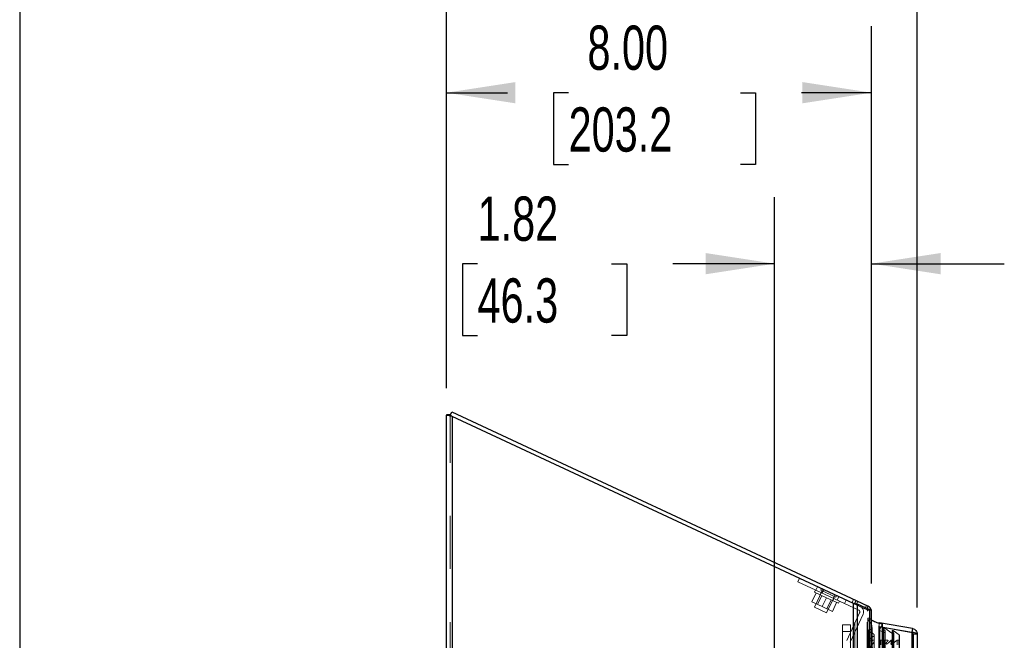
# Model space of a CAD drawing. Header units: inches. Extents: x 0.2 to 10.8, y 0.2 to 8.2.
# Tile 36 of 86: x 0.2 to 2.1, y 5.3 to 6.5. Entities that reach past the tile are written whole.
import ezdxf

# ---------------------------------------------------------------- set-up
doc = ezdxf.new("R2010")
doc.units = ezdxf.units.IN
doc.header["$MEASUREMENT"] = 0
doc.linetypes.add('HIDDEN', pattern=[0.075, 0.05, -0.025])
for name, color, linetype in [('DIMENSIONS', 140, 'Continuous'), ('SLD-0', 179, 'Continuous'), ('TEXT', 140, 'Continuous')]:
    doc.layers.add(name, color=color, linetype=linetype)
doc.styles.add('SLDTEXTSTYLE0', font='TXT', dxfattribs={"width": 0.7})
doc.dimstyles.new('SLDDIMSTYLE0', dxfattribs={"dimtxt": 0.084961, "dimasz": 0.13, "dimexe": 0, "dimexo": 0.0625, "dimgap": 0.02124, "dimtad": 0, "dimtih": 1, "dimtoh": 1, "dimlfac": 10, "dimrnd": 1e-09, "dimzin": 12, "dimdsep": 46, "dimtxsty": 'SLDTEXTSTYLE0', "dimsah": 1, "dimcen": 0.09, "dimadec": 0, "dimazin": 3, "dimtfac": 1, "dimtofl": 0, "dimtmove": 0, "dimatfit": 3, "dimfxl": 0, "dimfrac": 2, "dimtolj": 1, "dimtzin": 12, "dimarcsym": 0})
doc.dimstyles.new('SLDDIMSTYLE1', dxfattribs={"dimtxt": 0.084961, "dimasz": 0.13, "dimexe": 0, "dimexo": 0.0625, "dimgap": 0.02124, "dimtad": 0, "dimtih": 1, "dimtoh": 1, "dimlfac": 10, "dimrnd": 1e-09, "dimzin": 12, "dimdsep": 46, "dimtxsty": 'SLDTEXTSTYLE0', "dimsah": 1, "dimcen": 0.09, "dimadec": 0, "dimazin": 3, "dimtfac": 1, "dimtmove": 0, "dimatfit": 0, "dimfxl": 0, "dimfrac": 2, "dimtolj": 1, "dimtzin": 12, "dimarcsym": 0})
doc.dimstyles.new('SLDDIMSTYLE2', dxfattribs={"dimtxt": 0.084961, "dimasz": 0.13, "dimexe": 0, "dimexo": 0.0625, "dimgap": 0.02124, "dimtad": 0, "dimtih": 1, "dimtoh": 1, "dimlfac": 10, "dimrnd": 1e-09, "dimzin": 4, "dimdsep": 46, "dimtxsty": 'SLDTEXTSTYLE0', "dimsah": 1, "dimcen": 0.09, "dimadec": 0, "dimazin": 1, "dimtfac": 1, "dimtofl": 0, "dimtmove": 0, "dimatfit": 3, "dimfxl": 0, "dimfrac": 2, "dimtolj": 1, "dimtzin": 12, "dimarcsym": 0})

# ---------------------------------------------------------------- blocks, each defined once
blk = doc.blocks.new('_D_8')
at = {"layer": 'DIMENSIONS'}
for p, q in [((1.6709, 5.0869), (1.6709, 6.1495)), ((1.8531, 5.4223), (1.8531, 6.1495)), ((1.1117, 6.0245), (1.0831, 6.0245)), ((1.0831, 6.0245), (1.0831, 5.8895)), ((1.3641, 6.0245), (1.3927, 6.0245)), ((1.3927, 6.0245), (1.3927, 5.8895)), ((1.6709, 6.0245), (1.4793, 6.0245)), ((1.8531, 6.0245), (2.1031, 6.0245)), ((1.0831, 5.8895), (1.1117, 5.8895)), ((1.3927, 5.8895), (1.3641, 5.8895))]:
    blk.add_line(p, q, dxfattribs=at)
for points in [[(1.6709, 6.0245), (1.5409, 6.0445), (1.5409, 6.0045)], [(1.8531, 6.0245), (1.9831, 6.0045), (1.9831, 6.0445)]]:
    blk.add_solid(points, dxfattribs=at)
at = {"layer": 'DIMENSIONS', "char_height": 0.08333, "attachment_point": 1, "style": 'SLDTEXTSTYLE0'}
for s, insert in [('1.82', (1.1117, 6.1509)), ('46.3', (1.1117, 5.9969))]:
    blk.add_mtext(s, dxfattribs=dict(at, insert=insert))
blk = doc.blocks.new('_D_9')
at = {"layer": 'DIMENSIONS'}
for p, q in [((1.0531, 5.79), (1.0531, 6.4713)), ((1.8531, 5.4223), (1.8531, 6.4713)), ((1.0531, 6.3463), (1.168, 6.3463)), ((1.2831, 6.3463), (1.2546, 6.3463)), ((1.2546, 6.3463), (1.2546, 6.2113)), ((1.6063, 6.3463), (1.6348, 6.3463)), ((1.6348, 6.3463), (1.6348, 6.2113)), ((1.8531, 6.3463), (1.7214, 6.3463)), ((1.2546, 6.2113), (1.2831, 6.2113)), ((1.6348, 6.2113), (1.6063, 6.2113))]:
    blk.add_line(p, q, dxfattribs=at)
for points in [[(1.0531, 6.3463), (1.1831, 6.3263), (1.1831, 6.3663)], [(1.8531, 6.3463), (1.7231, 6.3663), (1.7231, 6.3263)]]:
    blk.add_solid(points, dxfattribs=at)
at = {"layer": 'DIMENSIONS', "char_height": 0.08333, "attachment_point": 1, "style": 'SLDTEXTSTYLE0'}
for s, insert in [('8.00', (1.3185, 6.4727)), ('203.2', (1.2831, 6.3187))]:
    blk.add_mtext(s, dxfattribs=dict(at, insert=insert))
blk = doc.blocks.new('_D_10')
at = {"layer": 'DIMENSIONS'}
for p, q in [((1.0531, 5.79), (1.0531, 6.811)), ((1.9392, 5.3771), (1.9392, 6.811)), ((1.0531, 6.686), (1.2082, 6.686)), ((1.3233, 6.686), (1.2948, 6.686)), ((1.2948, 6.686), (1.2948, 6.551)), ((1.6465, 6.686), (1.675, 6.686)), ((1.675, 6.686), (1.675, 6.551)), ((1.9392, 6.686), (1.7616, 6.686)), ((1.2948, 6.551), (1.3233, 6.551)), ((1.675, 6.551), (1.6465, 6.551))]:
    blk.add_line(p, q, dxfattribs=at)
for points in [[(1.0531, 6.686), (1.1831, 6.666), (1.1831, 6.706)], [(1.9392, 6.686), (1.8092, 6.706), (1.8092, 6.666)]]:
    blk.add_solid(points, dxfattribs=at)
at = {"layer": 'DIMENSIONS', "char_height": 0.08333, "attachment_point": 1, "style": 'SLDTEXTSTYLE0'}
for s, insert in [('8.86', (1.3587, 6.8125)), ('225.1', (1.3233, 6.6584))]:
    blk.add_mtext(s, dxfattribs=dict(at, insert=insert))

msp = doc.modelspace()

# ---------------------------------------------------------------- linework, layer by layer
at = {"layer": 'SLD-0', "linetype": 'Continuous', "lineweight": 25}
for p, q in [((1.060351, 5.738896), (1.063359, 5.745347)), ((1.063359, 5.745347), (1.824223, 5.39055)), ((1.060317, 5.739965), (1.053117, 5.739965)), ((1.053117, 5.739965), (1.053117, 5.739265)), ((1.053117, 3.049848), (1.053117, 5.739265)), ((1.060317, 5.739265), (1.053117, 5.739265)), ((1.06134, 5.738821), (1.057632, 5.738821)), ((1.060317, 5.739965), (1.060317, 5.739265)), ((1.063917, 5.737143), (1.063917, 3.049848)), ((1.819425, 5.384843), (1.063917, 5.737143)), ((1.819425, 3.049848), (1.819425, 5.384843)), ((1.821417, 5.384531), (1.824223, 5.39055)), ((1.824223, 5.39055), (1.846881, 5.379985)), ((1.827062, 3.049848), (1.827062, 5.383427)), ((1.849953, 5.372658), (1.827062, 5.383427)), ((1.846881, 5.379985), (1.844632, 5.375162)), ((1.849953, 3.049848), (1.849953, 5.372658)), ((1.853117, 5.372348), (1.85108, 5.372348)), ((1.853117, 3.049848), (1.853117, 5.372348)), ((1.86848, 5.341503), (1.868397, 5.341503)), ((1.930305, 5.337703), (1.86848, 5.348604)), ((1.86848, 5.341503), (1.86848, 3.081173)), ((1.86848, 5.341503), (1.930305, 5.330601)), ((1.873041, 5.340699), (1.873041, 5.346863)), ((1.873652, 5.340591), (1.873652, 5.345942)), ((1.930305, 5.337703), (1.929091, 5.330815)), ((1.930305, 5.330601), (1.930305, 3.092074)), ((1.93923, 5.327067), (1.93923, 3.095609))]:
    msp.add_line(p, q, dxfattribs=at)
at = {"layer": 'SLD-0', "linetype": 'HIDDEN', "lineweight": 18}
for p, q in [((1.060317, 3.049848), (1.060317, 5.739265)), ((1.060317, 5.738821), (1.060351, 5.738896)), ((1.060317, 5.738821), (1.063917, 5.737143)), ((1.061822, 5.738821), (1.06134, 5.738821)), ((1.063917, 5.737143), (1.063917, 3.049848)), ((1.714698, 5.425734), (1.717741, 5.432259)), ((1.748685, 5.409885), (1.714698, 5.425734)), ((1.751728, 5.416411), (1.748685, 5.409885)), ((1.748685, 5.409885), (1.751728, 5.416411)), ((1.759076, 5.412985), (1.757755, 5.410152)), ((1.761516, 5.411847), (1.758473, 5.405321)), ((1.748988, 5.404779), (1.741169, 5.388012)), ((1.747536, 5.410421), (1.745634, 5.406343)), ((1.768292, 5.395777), (1.745634, 5.406343)), ((1.760587, 5.408832), (1.74606, 5.377677)), ((1.829074, 5.372399), (1.748685, 5.409885)), ((1.759415, 5.399917), (1.751596, 5.38315)), ((1.758185, 5.405455), (1.756283, 5.401377)), ((1.757755, 5.410152), (1.786077, 5.396946)), ((1.76316, 5.41108), (1.760117, 5.404554)), ((1.768292, 5.395777), (1.760474, 5.379011)), ((1.79095, 5.385212), (1.768292, 5.395777)), ((1.768717, 5.367112), (1.783245, 5.398266)), ((1.780301, 5.390178), (1.782202, 5.394256)), ((1.784173, 5.401281), (1.78113, 5.394756)), ((1.786077, 5.396946), (1.787398, 5.399778)), ((1.791379, 5.397921), (1.788336, 5.391396)), ((1.791379, 5.397921), (1.788336, 5.391396)), ((1.791379, 5.397921), (1.788336, 5.391396)), ((1.791379, 5.397921), (1.788336, 5.391396)), ((1.819531, 5.392738), (1.816488, 5.386213)), ((1.741169, 5.388012), (1.760474, 5.379011)), ((1.74606, 5.377677), (1.768717, 5.367112)), ((1.760474, 5.379011), (1.779778, 5.370009)), ((1.769351, 5.374871), (1.777169, 5.391638)), ((1.787596, 5.386776), (1.779778, 5.370009)), ((1.79095, 5.385212), (1.792851, 5.38929)), ((1.802497, 5.384793), (1.80554, 5.391318)), ((1.819425, 5.384843), (1.819425, 3.049848)), ((1.819425, 5.384843), (1.819425, 3.049848)), ((1.819425, 3.049848), (1.819425, 5.384843)), ((1.819425, 5.384843), (1.82118, 5.384025)), ((1.820803, 5.384184), (1.823558, 5.384184)), ((1.82118, 5.384025), (1.821417, 5.384531)), ((1.843838, 5.373459), (1.82118, 5.384025)), ((1.821971, 3.049848), (1.821971, 5.383427)), ((1.821971, 5.383427), (1.827062, 5.383427)), ((1.821971, 3.049848), (1.821971, 5.383427)), ((1.844862, 5.372658), (1.821971, 5.383427)), ((1.824498, 5.382477), (1.827541, 5.389003)), ((1.827062, 3.049848), (1.827062, 5.383427)), ((1.843563, 5.381532), (1.84052, 5.375006)), ((1.844632, 5.375162), (1.843838, 5.373459)), ((1.806473, 5.315412), (1.830816, 5.367615)), ((1.812998, 5.312369), (1.837341, 5.364572)), ((1.844862, 3.049848), (1.844862, 5.372658)), ((1.844862, 5.372658), (1.849953, 5.372658)), ((1.844862, 3.049848), (1.844862, 5.372658)), ((1.845238, 5.372348), (1.85108, 5.372348)), ((1.845917, 3.049848), (1.845917, 5.372348)), ((1.849953, 3.049848), (1.849953, 5.372658)), ((1.850258, 3.066208), (1.850258, 5.356467)), ((1.850258, 5.356467), (1.853117, 5.354431)), ((1.813364, 5.344532), (1.798364, 5.344532)), ((1.798364, 5.332032), (1.798364, 5.344532)), ((1.813364, 5.344532), (1.813364, 5.332032)), ((1.854165, 3.084159), (1.854165, 5.338523)), ((1.854165, 3.084169), (1.854165, 5.338521)), ((1.86848, 5.348604), (1.86723, 5.341514)), ((1.929055, 5.330612), (1.86723, 5.341514)), ((1.86723, 5.341503), (1.86723, 3.081173)), ((1.868397, 5.341503), (1.86723, 5.341503)), ((1.86723, 5.341503), (1.929055, 5.330601)), ((1.873551, 5.345503), (1.86839, 5.334921)), ((1.873041, 3.081977), (1.873041, 5.340699)), ((1.873551, 3.077172), (1.873551, 5.345503)), ((1.873551, 3.077172), (1.873551, 5.345503)), ((1.873652, 3.082085), (1.873652, 5.340591)), ((1.874925, 5.337961), (1.874925, 5.337926)), ((1.874925, 5.337926), (1.874925, 3.084715)), ((1.876116, 3.083254), (1.876116, 5.339421)), ((1.876116, 5.339421), (1.893024, 5.327582)), ((1.798364, 5.332032), (1.798364, 5.274117)), ((1.813364, 5.332032), (1.798364, 5.332032)), ((1.813364, 5.332032), (1.798364, 5.332032)), ((1.813364, 5.274117), (1.813364, 5.332032)), ((1.858289, 3.097686), (1.858289, 5.32496)), ((1.868357, 5.33467), (1.868357, 3.088006)), ((1.86839, 3.087754), (1.86839, 5.334921)), ((1.868931, 3.088911), (1.868931, 5.333765)), ((1.868931, 5.333765), (1.876153, 5.330365)), ((1.868931, 3.088911), (1.868931, 5.333765)), ((1.876153, 3.092311), (1.876153, 5.330365)), ((1.878994, 3.09034), (1.878994, 5.332338)), ((1.892008, 5.332836), (1.892008, 3.089845)), ((1.893024, 3.095094), (1.893024, 5.327582)), ((1.893726, 3.088731), (1.893726, 5.333945)), ((1.893726, 5.333945), (1.905045, 5.326019)), ((1.894538, 5.315088), (1.894538, 5.329136)), ((1.895142, 3.093571), (1.895142, 5.329109)), ((1.905045, 3.096657), (1.905045, 5.326019)), ((1.905564, 3.097534), (1.905564, 5.325142)), ((1.929091, 5.330815), (1.929055, 5.330612)), ((1.930305, 5.330601), (1.929055, 5.330601)), ((1.929055, 5.330601), (1.929055, 3.092074)), ((1.929055, 3.092074), (1.929055, 5.330601)), ((1.930305, 3.092074), (1.930305, 5.330601)), ((1.93203, 5.327067), (1.93203, 3.095609)), ((1.93203, 5.327067), (1.93923, 5.327067)), ((1.870748, 3.106794), (1.870748, 5.315881)), ((1.873237, 5.315881), (1.870748, 5.315881)), ((1.870748, 3.106794), (1.870748, 5.315881)), ((1.873237, 5.315881), (1.873237, 3.106794)), ((1.873237, 3.106794), (1.873237, 5.315881)), ((1.879144, 5.315881), (1.877737, 5.315881)), ((1.877737, 3.106794), (1.877737, 5.315881)), ((1.877737, 5.315881), (1.877737, 3.106794)), ((1.879144, 3.106794), (1.879144, 5.315881)), ((1.890149, 5.315881), (1.88496, 5.310727)), ((1.894283, 5.315881), (1.890149, 5.315881)), ((1.890149, 3.106794), (1.890149, 5.315881)), ((1.894283, 3.106794), (1.894283, 5.315881)), ((1.901525, 5.315881), (1.896355, 5.311842)), ((1.904564, 5.315881), (1.901525, 5.315881)), ((1.901525, 3.106794), (1.901525, 5.315881)), ((1.904564, 3.106794), (1.904564, 5.315881)), ((1.904564, 3.106794), (1.904564, 5.315881))]:
    msp.add_line(p, q, dxfattribs=at)
at = {"layer": 'SLD-0', "linetype": 'HIDDEN', "lineweight": 18, "flags": 128}
for points in [[(1.84605, 5.356536), (1.846049, 4.229453), (1.84605, 3.06614)], [(1.8529, 5.372348), (1.853008, 5.371723), (1.853117, 5.370196)], [(1.848329, 5.334887), (1.848329, 4.229453), (1.848329, 3.087791)], [(1.858289, 3.097687), (1.858288, 4.118653), (1.858289, 5.324989)], [(1.849735, 5.316339), (1.849734, 4.229453), (1.849735, 3.106358)], [(1.849735, 5.316338), (1.849734, 4.257673), (1.849735, 3.106337)]]:
    msp.add_lwpolyline(points, dxfattribs=at)
at = {"layer": 'SLD-0', "linetype": 'HIDDEN', "lineweight": 18}
for centre, radius, start, end in [((1.827553, 5.369137), 0.0108, 335, 65), ((1.827553, 5.369137), 0.0036, 335, 65), ((1.842317, 5.370196), 0.0036, 0, 65), ((1.872652, 5.345942), 0.001, 334, 0), ((1.869357, 5.33467), 0.001, 165.424375, 244.786186), ((1.904564, 5.325142), 0.001, 0, 61.267375), ((1.870748, 5.31487), 0.001012, 90, 179.336716), ((1.873237, 5.315381), 0.0005, 0, 90), ((1.877737, 5.315381), 0.0005, 90, 180), ((1.904564, 5.316881), 0.001, 270, 0)]:
    msp.add_arc(centre, radius, start, end, dxfattribs=at)
at = {"layer": 'SLD-0', "linetype": 'Continuous', "lineweight": 25}
for centre, radius, start, end in [((1.842317, 5.370196), 0.0108, 11.489014, 65), ((1.872652, 5.345942), 0.001, 0, 67.14224)]:
    msp.add_arc(centre, radius, start, end, dxfattribs=at)
for points, knots in [([(1.057632, 5.738821), (1.056241, 5.738895), (1.055093, 5.738969), (1.05353, 5.739117), (1.053117, 5.739191), (1.053117, 5.739265)], [0, 0, 0, 0, 0.5, 0.5, 1, 1, 1, 1]), ([(1.063917, 5.737143), (1.062799, 5.737422), (1.061681, 5.737702), (1.059552, 5.738262), (1.058541, 5.738541), (1.057632, 5.738821)], [0, 0, 0, 0, 0.5, 0.5, 1, 1, 1, 1]), ([(1.060464, 5.739137), (1.060448, 5.739143), (1.060328, 5.739185), (1.060322, 5.739228), (1.060317, 5.739265)], [0, 0, 0, 0, 0.13460992, 1, 1, 1, 1]), ([(1.853117, 5.354431), (1.853207, 5.354366), (1.855415, 5.352789), (1.859575, 5.350335), (1.864539, 5.348815), (1.86736, 5.348364), (1.869492, 5.347834), (1.871539, 5.347274), (1.873041, 5.346863)], [0, 0, 0, 0, 0.016911, 0.41062978, 0.70322803, 0.71307437, 0.78944614, 1, 1, 1, 1]), ([(1.930305, 5.337703), (1.931543, 5.337485), (1.932742, 5.337048), (1.934918, 5.335792), (1.935896, 5.334972), (1.937511, 5.333046), (1.938149, 5.331942), (1.939008, 5.32958), (1.93923, 5.328324), (1.93923, 5.327067)], [0, 0, 0, 0, 0.25, 0.25, 0.5, 0.5, 0.75, 0.75, 1, 1, 1, 1]), ([(1.93923, 5.327067), (1.93923, 5.327362), (1.939008, 5.327656), (1.938149, 5.328245), (1.937511, 5.32854), (1.935896, 5.329129), (1.934918, 5.329423), (1.932742, 5.330012), (1.931543, 5.330307), (1.930305, 5.330601)], [0, 0, 0, 0, 0.25, 0.25, 0.5, 0.5, 0.75, 0.75, 1, 1, 1, 1])]:
    msp.add_open_spline(points, degree=3, knots=knots, dxfattribs=at)
at = {"layer": 'SLD-0', "linetype": 'HIDDEN', "lineweight": 18}
for points, knots in [([(1.061822, 5.738821), (1.061602, 5.738858), (1.061164, 5.738932), (1.060699, 5.739037), (1.060538, 5.739106), (1.060464, 5.739137)], [0, 0, 0, 0, 0.35156139, 0.7031231, 1, 1, 1, 1]), ([(1.855565, 5.301749), (1.855277, 5.30163), (1.854754, 5.301414), (1.85402, 5.301159), (1.853425, 5.30098), (1.852922, 5.300882), (1.852477, 5.300855), (1.85204, 5.300909), (1.851628, 5.301045), (1.851263, 5.301273), (1.850949, 5.301629), (1.850658, 5.302161), (1.850544, 5.302898), (1.85088, 5.303654), (1.851539, 5.304445), (1.852428, 5.305243), (1.853415, 5.306158), (1.854293, 5.30703), (1.855081, 5.307916), (1.855835, 5.308883), (1.856625, 5.31011), (1.857356, 5.311563), (1.857916, 5.312945), (1.858257, 5.314071), (1.858348, 5.314778), (1.858199, 5.315222), (1.857989, 5.315459), (1.857706, 5.315595), (1.857369, 5.315675), (1.856968, 5.315708), (1.85648, 5.315683), (1.85581, 5.31559), (1.854848, 5.315408), (1.853791, 5.315165), (1.852795, 5.314963), (1.852028, 5.314847), (1.851391, 5.314793), (1.850875, 5.314825), (1.850448, 5.314926), (1.850086, 5.315111), (1.849872, 5.315402), (1.849721, 5.315825), (1.849708, 5.316546), (1.850017, 5.317505), (1.850679, 5.31851), (1.851513, 5.319443), (1.852505, 5.320339), (1.853637, 5.321218), (1.854907, 5.32207), (1.856086, 5.322797), (1.857085, 5.323231), (1.857612, 5.323564), (1.857867, 5.323827), (1.858019, 5.324033), (1.858172, 5.324315), (1.858296, 5.324744), (1.858302, 5.325436), (1.857975, 5.326301), (1.857293, 5.327202), (1.85637, 5.328037), (1.85519, 5.328843), (1.853898, 5.329524), (1.852727, 5.33003), (1.851886, 5.330419), (1.851296, 5.330753), (1.850786, 5.331086), (1.850296, 5.33146), (1.849777, 5.331949), (1.849311, 5.332491), (1.84892, 5.333065), (1.848611, 5.333662), (1.848396, 5.334271), (1.848305, 5.334894), (1.848342, 5.3354), (1.848535, 5.33575), (1.848772, 5.335943), (1.849076, 5.336081), (1.849423, 5.336161), (1.849741, 5.336178), (1.850135, 5.336169), (1.850723, 5.336123), (1.851457, 5.336048), (1.852194, 5.335992), (1.852783, 5.336031), (1.853322, 5.336235), (1.853816, 5.336638), (1.854067, 5.337329), (1.854168, 5.338129), (1.854167, 5.338944), (1.854097, 5.339763), (1.853989, 5.340585), (1.853859, 5.341409), (1.853646, 5.342724), (1.85345, 5.344317), (1.853025, 5.345937), (1.852536, 5.347048), (1.852025, 5.347871), (1.851472, 5.34859), (1.850857, 5.349286), (1.850197, 5.34996), (1.849536, 5.350631), (1.848527, 5.351737), (1.847398, 5.353457), (1.846506, 5.355173), (1.846112, 5.356311), (1.845996, 5.356709), (1.845981, 5.357008), (1.846015, 5.357232), (1.846111, 5.357413), (1.846296, 5.357556), (1.846685, 5.357608), (1.847169, 5.357545), (1.847764, 5.357403), (1.848455, 5.357175), (1.849311, 5.356863), (1.849924, 5.356607), (1.850258, 5.356467)], [0, 0, 0, 0, 0.00887305, 0.01612679, 0.02174796, 0.0259186, 0.02987559, 0.03354539, 0.03754947, 0.04179969, 0.04628167, 0.05341962, 0.06299658, 0.07323931, 0.08260003, 0.09720863, 0.11179443, 0.12614669, 0.13687196, 0.15079985, 0.16783474, 0.18756148, 0.20860809, 0.22181651, 0.23090106, 0.23507366, 0.23844559, 0.24117942, 0.24414987, 0.24774331, 0.25183856, 0.2570825, 0.26590121, 0.27829399, 0.28651893, 0.29343884, 0.2991001, 0.3035105, 0.30704742, 0.31095525, 0.31529414, 0.31879183, 0.32740701, 0.34200598, 0.3552752, 0.36904964, 0.38332096, 0.3981625, 0.41363445, 0.42977457, 0.43930992, 0.44536838, 0.44836698, 0.45054688, 0.45437496, 0.45979437, 0.46676857, 0.48006376, 0.49279918, 0.50500221, 0.51986264, 0.53627398, 0.54758299, 0.55656263, 0.56313647, 0.56740495, 0.57474284, 0.58236469, 0.59028607, 0.59853048, 0.60633785, 0.61412268, 0.62189815, 0.62985382, 0.63289757, 0.63593224, 0.63909369, 0.64231577, 0.64555646, 0.64753972, 0.65279376, 0.661246, 0.66723892, 0.67241999, 0.67681358, 0.68265402, 0.69238384, 0.70264508, 0.71282685, 0.72309767, 0.73343621, 0.74382656, 0.7542627, 0.78319511, 0.80375407, 0.81587507, 0.82713426, 0.83743592, 0.84673967, 0.8577645, 0.86808313, 0.87757271, 0.90736347, 0.9387904, 0.94628522, 0.95136786, 0.95416197, 0.95734598, 0.95968513, 0.96129006, 0.96451959, 0.96942276, 0.97440303, 0.98110092, 0.98967952, 1, 1, 1, 1]), ([(1.850538, 5.372503), (1.850563, 5.372497), (1.85076, 5.372445), (1.85093, 5.372393), (1.85108, 5.372348)], [0, 0, 0, 0, 0.122394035, 1, 1, 1, 1]), ([(1.876153, 5.330365), (1.876282, 5.330348), (1.876536, 5.330316), (1.876918, 5.330302), (1.877284, 5.330317), (1.877623, 5.330362), (1.877926, 5.330439), (1.878186, 5.330548), (1.878426, 5.330711), (1.878685, 5.330989), (1.878945, 5.331554), (1.879037, 5.332356), (1.878904, 5.33321), (1.878533, 5.33402), (1.877991, 5.334746), (1.877282, 5.335412), (1.876551, 5.336028), (1.875929, 5.336615), (1.875487, 5.337096), (1.875177, 5.337499), (1.874856, 5.338003), (1.874684, 5.338595), (1.874984, 5.339074), (1.875255, 5.339291), (1.875557, 5.339422), (1.875857, 5.339474), (1.876035, 5.339438), (1.876116, 5.339421)], [0, 0, 0, 0, 0.02322157, 0.04607307, 0.06793508, 0.08841304, 0.10737062, 0.1249654, 0.14170748, 0.16512106, 0.21422281, 0.28836605, 0.36123872, 0.43139509, 0.49996792, 0.56672912, 0.64214836, 0.70387385, 0.7517319, 0.78634858, 0.81741925, 0.89720911, 0.92303849, 0.94658942, 0.96765629, 0.98525275, 1, 1, 1, 1]), ([(1.893024, 5.327582), (1.893164, 5.327519), (1.893418, 5.327405), (1.893774, 5.327268), (1.894058, 5.327193), (1.894342, 5.327149), (1.894695, 5.327159), (1.895063, 5.32739), (1.895317, 5.327752), (1.895439, 5.328146), (1.895406, 5.328525), (1.89529, 5.32884), (1.895143, 5.3291), (1.894994, 5.329308), (1.894864, 5.329467), (1.894639, 5.329721), (1.894273, 5.330068), (1.893751, 5.330505), (1.893248, 5.33093), (1.892788, 5.331375), (1.892391, 5.331875), (1.892082, 5.332465), (1.891924, 5.333104), (1.892001, 5.333629), (1.892281, 5.333878), (1.892488, 5.333988), (1.892726, 5.334062), (1.892985, 5.334099), (1.893248, 5.334095), (1.893507, 5.334051), (1.893652, 5.33398), (1.893726, 5.333945)], [0, 0, 0, 0, 0.03507791, 0.06360824, 0.08573389, 0.09992119, 0.12567586, 0.15796806, 0.1991625, 0.24155029, 0.27821943, 0.31069953, 0.33900232, 0.36271181, 0.38147293, 0.3951232, 0.4533442, 0.51168609, 0.56939721, 0.61759989, 0.67554002, 0.74252917, 0.80616513, 0.87063708, 0.8890106, 0.90713212, 0.92541099, 0.94391199, 0.96252918, 0.98117704, 1, 1, 1, 1]), ([(1.93203, 5.327067), (1.932027, 5.327187), (1.93202, 5.327426), (1.931964, 5.327782), (1.931876, 5.32813), (1.931753, 5.328468), (1.931597, 5.328792), (1.931409, 5.329098), (1.931138, 5.329456), (1.930756, 5.329839), (1.930239, 5.330199), (1.929668, 5.330472), (1.92926, 5.330566), (1.929055, 5.330612)], [0, 0, 0, 0, 0.071449, 0.14289799, 0.21434699, 0.28579598, 0.35724498, 0.42869398, 0.50014297, 0.62510723, 0.75007149, 0.87503574, 1, 1, 1, 1]), ([(1.929055, 5.330601), (1.929172, 5.330517), (1.929407, 5.330349), (1.929747, 5.330096), (1.930075, 5.329844), (1.930386, 5.329591), (1.930678, 5.329339), (1.930948, 5.329087), (1.931253, 5.328771), (1.931564, 5.328392), (1.931829, 5.327951), (1.931998, 5.327509), (1.932019, 5.327214), (1.93203, 5.327067)], [0, 0, 0, 0, 0.071449, 0.14289799, 0.21434699, 0.28579598, 0.35724498, 0.42869398, 0.50014297, 0.62510723, 0.75007149, 0.87503574, 1, 1, 1, 1]), ([(1.88496, 5.310727), (1.884745, 5.310518), (1.884344, 5.31013), (1.883728, 5.309626), (1.883174, 5.309222), (1.88268, 5.308919), (1.8822, 5.308731), (1.881751, 5.308634), (1.881345, 5.308614), (1.880972, 5.308677), (1.880675, 5.308878), (1.880518, 5.309159), (1.880448, 5.309456), (1.880448, 5.309792), (1.880569, 5.310215), (1.880858, 5.310764), (1.8813, 5.311419), (1.881852, 5.31204), (1.882415, 5.312611), (1.882938, 5.313095), (1.883464, 5.313571), (1.883859, 5.313976), (1.884102, 5.314306), (1.884238, 5.314531), (1.884321, 5.314772), (1.884274, 5.315025), (1.88415, 5.31521), (1.883983, 5.315361), (1.883773, 5.315489), (1.883486, 5.315603), (1.883123, 5.315699), (1.882548, 5.315805), (1.881693, 5.315881), (1.880499, 5.315916), (1.879624, 5.315894), (1.879144, 5.315881)], [0, 0, 0, 0, 0.05219963, 0.09726501, 0.1350835, 0.16585522, 0.19027939, 0.21316143, 0.23260469, 0.24816485, 0.26635917, 0.28870287, 0.30794294, 0.32702399, 0.357281, 0.39634537, 0.44476094, 0.5032693, 0.54474612, 0.58638422, 0.62779334, 0.66818875, 0.68420002, 0.70042675, 0.71653735, 0.73301783, 0.75074485, 0.76138727, 0.7740462, 0.78946883, 0.80797295, 0.82905789, 0.87447767, 0.93128123, 1, 1, 1, 1]), ([(1.896355, 5.311842), (1.896225, 5.311722), (1.895966, 5.311482), (1.895547, 5.311143), (1.895117, 5.310815), (1.89468, 5.310494), (1.894241, 5.310175), (1.893795, 5.309865), (1.89334, 5.309565), (1.892815, 5.309244), (1.892244, 5.308933), (1.891649, 5.308662), (1.891134, 5.308498), (1.890714, 5.308444), (1.890374, 5.308453), (1.890085, 5.308519), (1.889861, 5.308701), (1.889735, 5.308976), (1.889768, 5.309276), (1.88987, 5.309564), (1.890156, 5.31019), (1.890989, 5.311321), (1.892185, 5.312637), (1.893233, 5.313699), (1.893867, 5.314337), (1.894305, 5.314747), (1.894554, 5.315086), (1.894674, 5.315337), (1.894669, 5.315557), (1.894554, 5.315713), (1.894422, 5.315816), (1.894325, 5.315862), (1.894283, 5.315881)], [0, 0, 0, 0, 0.03196267, 0.06384306, 0.0955751, 0.12706005, 0.15821971, 0.18910823, 0.21980996, 0.25038374, 0.29217142, 0.327164, 0.3551313, 0.37605264, 0.39050249, 0.40555681, 0.42107129, 0.43811671, 0.46269694, 0.48363457, 0.50072316, 0.60258833, 0.75041845, 0.83050275, 0.87620677, 0.91466216, 0.93873495, 0.95631719, 0.97039507, 0.98241374, 0.99246843, 1, 1, 1, 1]), ([(1.894283, 5.315881), (1.894309, 5.31587), (1.894379, 5.315838), (1.894488, 5.315767), (1.894618, 5.315648), (1.894649, 5.315533), (1.894666, 5.315471)], [0, 0, 0, 0, 0.12987477, 0.34954381, 0.64531288, 1, 1, 1, 1])]:
    msp.add_open_spline(points, degree=3, knots=knots, dxfattribs=at)
for points in [[(1.061822, 5.738821), (1.062428, 5.738262), (1.063171, 5.737702), (1.063917, 5.737143)], [(1.819425, 5.384843), (1.819897, 5.384623), (1.820368, 5.384403), (1.820803, 5.384184)], [(1.821971, 5.383427), (1.821637, 5.383679), (1.821239, 5.383931), (1.820803, 5.384184)], [(1.845238, 5.372348), (1.845125, 5.372451), (1.844999, 5.372555), (1.844862, 5.372658)]]:
    msp.add_open_spline(points, degree=3, dxfattribs=at)
at = {"layer": 'SLD-0', "linetype": 'Continuous', "lineweight": 25}
for points in [[(1.819425, 5.384843), (1.820842, 5.384623), (1.82225, 5.384404), (1.823558, 5.384184)], [(1.827062, 5.383427), (1.826061, 5.383679), (1.824867, 5.383931), (1.823558, 5.384184)], [(1.85108, 5.372348), (1.850741, 5.372451), (1.850364, 5.372555), (1.849953, 5.372658)]]:
    msp.add_open_spline(points, degree=3, dxfattribs=at)
at = {"layer": 'TEXT'}
msp.add_line((0.25, 8.25), (0.25, 0.25), dxfattribs=at)

# ---------------------------------------------------------------- dimensions: what is measured, and where the dimension line sits
at = {"layer": 'DIMENSIONS'}
for base, p2, dimstyle, picture, middle in [((1.93923, 6.686025), (1.93923, 5.327067), 'SLDDIMSTYLE0', '_D_10', (1.484907, 6.686025)), ((1.853117, 6.346289), (1.853117, 5.372348), 'SLDDIMSTYLE2', '_D_9', (1.444711, 6.346289))]:
    dim = msp.add_linear_dim(base=base, p1=(1.053117, 5.739965), p2=p2, angle=0, dimstyle=dimstyle, dxfattribs=at)
    dim.commit()
    dim.dimension.update_dxf_attribs({"geometry": picture, "text_midpoint": middle, "dimtype": 160})
dim = msp.add_linear_dim(base=(1.853117, 6.024501), p1=(1.670917, 5.03686), p2=(1.853117, 5.372348), dimstyle='SLDDIMSTYLE1', dxfattribs=at)
dim.commit()
dim.dimension.update_dxf_attribs({"geometry": '_D_8', "text_midpoint": (1.2379, 6.024501), "dimtype": 160})

doc.saveas('drawing.dxf')
